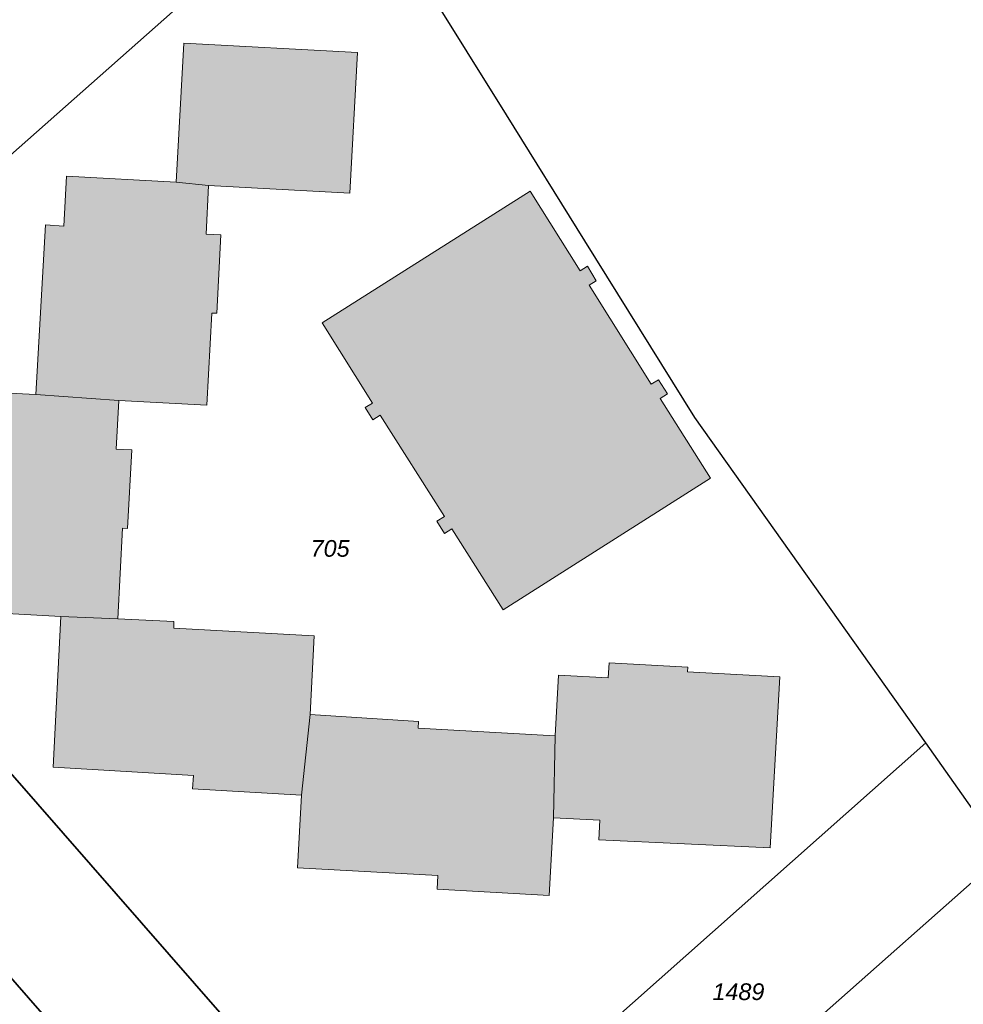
# Model space of a CAD drawing. Header units: metres. Extents: x 32338650 to 32340431, y 5701793 to 5703325.
# Tile 242 of 256: x 32340113 to 32340183, y 5702457 to 5702531. Entities that reach past the tile are written whole.
import ezdxf

# ---------------------------------------------------------------- set-up
doc = ezdxf.new("R2010")
doc.units = ezdxf.units.M
doc.header["$LTSCALE"] = 0.1
for name, color, linetype, lineweight, true_color in [('LPB-BE-Flurstück_Grenze', 7, 'Continuous', 70, 0x004c99), ('LPB-BE-Flurstück_Nummer', 7, 'Continuous', 70, 0x004c99), ('LPB-BE-Gebäude', 7, 'Continuous', 70, 0x004c99)]:
    doc.layers.add(name, color=color, linetype=linetype, lineweight=lineweight, true_color=true_color)
doc.styles.add('Arial (italic)', font='ariali.ttf')

msp = doc.modelspace()

# ---------------------------------------------------------------- hatches: boundary and pattern name
at = {"layer": 'LPB-BE-Gebäude', "linetype": 'Continuous', "lineweight": 0, "true_color": 0xc7c8ca}
for points in [[(32340124.447, 5702518.918), (32340126.868, 5702518.659), (32340137.442, 5702518.096), (32340138.013, 5702528.61), (32340125.024, 5702529.323), (32340124.447, 5702518.918)], [(32340124.447, 5702518.918), (32340126.868, 5702518.659), (32340137.442, 5702518.096), (32340138.013, 5702528.61), (32340125.024, 5702529.323), (32340124.447, 5702518.918)], [(32340126.868, 5702518.659), (32340124.447, 5702518.918), (32340116.24, 5702519.365), (32340116.036, 5702515.63), (32340114.659, 5702515.707), (32340113.948, 5702503.016), (32340120.144, 5702502.562), (32340126.744, 5702502.212), (32340127.117, 5702509.112), (32340127.487, 5702509.096), (32340127.787, 5702514.959), (32340126.679, 5702515.014), (32340126.868, 5702518.659)], [(32340126.868, 5702518.659), (32340124.447, 5702518.918), (32340116.24, 5702519.365), (32340116.036, 5702515.63), (32340114.659, 5702515.707), (32340113.948, 5702503.016), (32340120.144, 5702502.562), (32340126.744, 5702502.212), (32340127.117, 5702509.112), (32340127.487, 5702509.096), (32340127.787, 5702514.959), (32340126.679, 5702515.014), (32340126.868, 5702518.659)], [(32340143.96, 5702493.53), (32340144.534, 5702492.626), (32340145.088, 5702492.974), (32340148.922, 5702486.912), (32340164.427, 5702496.754), (32340160.669, 5702502.733), (32340161.223, 5702503.08), (32340160.536, 5702504.129), (32340160.002, 5702503.801), (32340155.352, 5702511.197), (32340155.886, 5702511.535), (32340155.23, 5702512.613), (32340154.685, 5702512.265), (32340150.928, 5702518.243), (32340135.363, 5702508.383), (32340139.15, 5702502.384), (32340138.595, 5702502.036), (32340139.168, 5702501.122), (32340139.723, 5702501.48), (32340144.525, 5702493.887), (32340143.96, 5702493.53)], [(32340143.96, 5702493.53), (32340144.534, 5702492.626), (32340145.088, 5702492.974), (32340148.922, 5702486.912), (32340164.427, 5702496.754), (32340160.669, 5702502.733), (32340161.223, 5702503.08), (32340160.536, 5702504.129), (32340160.002, 5702503.801), (32340155.352, 5702511.197), (32340155.886, 5702511.535), (32340155.23, 5702512.613), (32340154.685, 5702512.265), (32340150.928, 5702518.243), (32340135.363, 5702508.383), (32340139.15, 5702502.384), (32340138.595, 5702502.036), (32340139.168, 5702501.122), (32340139.723, 5702501.48), (32340144.525, 5702493.887), (32340143.96, 5702493.53)], [(32340120.144, 5702502.562), (32340113.948, 5702503.016), (32340109.475, 5702503.25), (32340109.281, 5702499.515), (32340107.924, 5702499.591), (32340107.252, 5702486.869), (32340115.809, 5702486.418), (32340120.075, 5702486.243), (32340120.433, 5702493.013), (32340120.802, 5702492.998), (32340121.114, 5702498.88), (32340119.945, 5702498.938), (32340120.144, 5702502.562)], [(32340120.144, 5702502.562), (32340113.948, 5702503.016), (32340109.475, 5702503.25), (32340109.281, 5702499.515), (32340107.924, 5702499.591), (32340107.252, 5702486.869), (32340115.809, 5702486.418), (32340120.075, 5702486.243), (32340120.433, 5702493.013), (32340120.802, 5702492.998), (32340121.114, 5702498.88), (32340119.945, 5702498.938), (32340120.144, 5702502.562)], [(32340125.728, 5702474.513), (32340125.667, 5702473.515), (32340133.823, 5702473.04), (32340134.461, 5702479.069), (32340134.773, 5702484.97), (32340124.259, 5702485.531), (32340124.279, 5702486.031), (32340120.075, 5702486.243), (32340115.809, 5702486.418), (32340115.236, 5702475.133), (32340125.728, 5702474.513)], [(32340125.728, 5702474.513), (32340125.667, 5702473.515), (32340133.823, 5702473.04), (32340134.461, 5702479.069), (32340134.773, 5702484.97), (32340124.259, 5702485.531), (32340124.279, 5702486.031), (32340120.075, 5702486.243), (32340115.809, 5702486.418), (32340115.236, 5702475.133), (32340125.728, 5702474.513)], [(32340156.082, 5702469.696), (32340168.906, 5702469.09), (32340169.621, 5702481.881), (32340162.711, 5702482.264), (32340162.736, 5702482.613), (32340156.855, 5702482.944), (32340156.789, 5702481.806), (32340153.065, 5702482.019), (32340152.808, 5702477.476), (32340152.677, 5702471.347), (32340156.162, 5702471.154), (32340156.082, 5702469.696)], [(32340156.082, 5702469.696), (32340168.906, 5702469.09), (32340169.621, 5702481.881), (32340162.711, 5702482.264), (32340162.736, 5702482.613), (32340156.855, 5702482.944), (32340156.789, 5702481.806), (32340153.065, 5702482.019), (32340152.808, 5702477.476), (32340152.677, 5702471.347), (32340156.162, 5702471.154), (32340156.082, 5702469.696)], [(32340143.972, 5702465.999), (32340152.359, 5702465.536), (32340152.677, 5702471.347), (32340152.808, 5702477.476), (32340142.545, 5702478.047), (32340142.575, 5702478.546), (32340134.461, 5702479.069), (32340133.823, 5702473.04), (32340133.53, 5702467.588), (32340144.024, 5702467.018), (32340143.972, 5702465.999)], [(32340143.972, 5702465.999), (32340152.359, 5702465.536), (32340152.677, 5702471.347), (32340152.808, 5702477.476), (32340142.545, 5702478.047), (32340142.575, 5702478.546), (32340134.461, 5702479.069), (32340133.823, 5702473.04), (32340133.53, 5702467.588), (32340144.024, 5702467.018), (32340143.972, 5702465.999)]]:
    msp.add_hatch(color=9, dxfattribs=at).paths.add_polyline_path(points)

# ---------------------------------------------------------------- linework, layer by layer
at = {"layer": 'LPB-BE-Flurstück_Grenze', "color": 253, "linetype": 'Continuous', "lineweight": 25, "true_color": 0xadadad, "transparency": 33554687, "flags": 128}
for points in [[(32340037.852, 5702455.379), (32340040.852, 5702458.018), (32340042.721, 5702459.673), (32340055.12, 5702470.633), (32340072.283, 5702485.791), (32340077.9, 5702490.754), (32340081.67, 5702494.082), (32340082.044, 5702494.417), (32340092.947, 5702504.067), (32340137.17, 5702543.186)], [(32340037.852, 5702455.379), (32340040.852, 5702458.018), (32340042.721, 5702459.673), (32340055.12, 5702470.633), (32340072.283, 5702485.791), (32340077.9, 5702490.754), (32340081.67, 5702494.082), (32340082.044, 5702494.417), (32340092.947, 5702504.067), (32340137.17, 5702543.186)], [(32340137.17, 5702543.186), (32340092.947, 5702504.067), (32340092.488, 5702503.603), (32340092.093, 5702503.083), (32340091.77, 5702502.516), (32340091.523, 5702501.912), (32340091.357, 5702501.281), (32340091.275, 5702500.633), (32340091.278, 5702499.982), (32340091.365, 5702499.337), (32340091.535, 5702498.709), (32340091.785, 5702498.109), (32340092.111, 5702497.546), (32340092.508, 5702497.03), (32340137.538, 5702445.518)], [(32340137.17, 5702543.186), (32340092.947, 5702504.067), (32340092.488, 5702503.603), (32340092.093, 5702503.083), (32340091.77, 5702502.516), (32340091.523, 5702501.912), (32340091.357, 5702501.281), (32340091.275, 5702500.633), (32340091.278, 5702499.982), (32340091.365, 5702499.337), (32340091.535, 5702498.709), (32340091.785, 5702498.109), (32340092.111, 5702497.546), (32340092.508, 5702497.03), (32340137.538, 5702445.518)], [(32340137.538, 5702445.518), (32340138.005, 5702445.055), (32340138.528, 5702444.656), (32340139.097, 5702444.326), (32340139.704, 5702444.072), (32340140.339, 5702443.898), (32340140.99, 5702443.806), (32340141.648, 5702443.809), (32340142.299, 5702443.899), (32340142.933, 5702444.073), (32340143.539, 5702444.329), (32340144.106, 5702444.663), (32340144.624, 5702445.068), (32340180.546, 5702476.939), (32340163.272, 5702501.305), (32340155.038, 5702514.532), (32340149.17, 5702523.94), (32340143.274, 5702533.408)], [(32340137.538, 5702445.518), (32340138.005, 5702445.055), (32340138.528, 5702444.656), (32340139.097, 5702444.326), (32340139.704, 5702444.072), (32340140.339, 5702443.898), (32340140.99, 5702443.806), (32340141.648, 5702443.809), (32340142.299, 5702443.899), (32340142.933, 5702444.073), (32340143.539, 5702444.329), (32340144.106, 5702444.663), (32340144.624, 5702445.068), (32340180.546, 5702476.939), (32340163.272, 5702501.305), (32340155.038, 5702514.532), (32340149.17, 5702523.94), (32340143.274, 5702533.408)], [(32340137.538, 5702445.518), (32340092.508, 5702497.03), (32340092.111, 5702497.546), (32340091.785, 5702498.109), (32340091.535, 5702498.709), (32340091.365, 5702499.337), (32340091.278, 5702499.982), (32340091.275, 5702500.633), (32340091.357, 5702501.281), (32340091.523, 5702501.912), (32340091.77, 5702502.516), (32340092.093, 5702503.083), (32340092.488, 5702503.603), (32340092.947, 5702504.067), (32340082.044, 5702494.417), (32340081.67, 5702494.082), (32340077.9, 5702490.754)], [(32340137.538, 5702445.518), (32340092.508, 5702497.03), (32340092.111, 5702497.546), (32340091.785, 5702498.109), (32340091.535, 5702498.709), (32340091.365, 5702499.337), (32340091.278, 5702499.982), (32340091.275, 5702500.633), (32340091.357, 5702501.281), (32340091.523, 5702501.912), (32340091.77, 5702502.516), (32340092.093, 5702503.083), (32340092.488, 5702503.603), (32340092.947, 5702504.067), (32340082.044, 5702494.417), (32340081.67, 5702494.082), (32340077.9, 5702490.754)], [(32340077.9, 5702490.754), (32340078.421, 5702491.157), (32340078.99, 5702491.488), (32340079.598, 5702491.742), (32340080.233, 5702491.915), (32340080.886, 5702492.003), (32340081.544, 5702492.006), (32340082.196, 5702491.92), (32340082.831, 5702491.748), (32340083.437, 5702491.495), (32340084.005, 5702491.164), (32340084.525, 5702490.761), (32340084.987, 5702490.293), (32340096.457, 5702477.194), (32340101.103, 5702471.89), (32340106.867, 5702465.309), (32340111.513, 5702460.005), (32340117.315, 5702453.372)], [(32340077.9, 5702490.754), (32340078.421, 5702491.157), (32340078.99, 5702491.488), (32340079.598, 5702491.742), (32340080.233, 5702491.915), (32340080.886, 5702492.003), (32340081.544, 5702492.006), (32340082.196, 5702491.92), (32340082.831, 5702491.748), (32340083.437, 5702491.495), (32340084.005, 5702491.164), (32340084.525, 5702490.761), (32340084.987, 5702490.293), (32340096.457, 5702477.194), (32340101.103, 5702471.89), (32340106.867, 5702465.309), (32340111.513, 5702460.005), (32340117.315, 5702453.372)], [(32340171.862, 5702455.759), (32340186.42, 5702468.643), (32340180.546, 5702476.939), (32340144.624, 5702445.068)], [(32340171.862, 5702455.759), (32340186.42, 5702468.643), (32340180.546, 5702476.939), (32340144.624, 5702445.068)], [(32340186.42, 5702468.643), (32340171.862, 5702455.759), (32340189.66, 5702434.695), (32340202.51, 5702443.965), (32340203.314, 5702444.543), (32340186.42, 5702468.643)], [(32340186.42, 5702468.643), (32340171.862, 5702455.759), (32340189.66, 5702434.695), (32340202.51, 5702443.965), (32340203.314, 5702444.543), (32340186.42, 5702468.643)], [(32340093.798, 5702434.812), (32340098.328, 5702436.933), (32340105.534, 5702443.166), (32340106.246, 5702443.781), (32340113.165, 5702449.77), (32340117.315, 5702453.372), (32340111.513, 5702460.005), (32340107.363, 5702456.402), (32340100.532, 5702450.409), (32340099.827, 5702449.791), (32340094.494, 5702445.113), (32340089.951, 5702443.016), (32340093.798, 5702434.812)], [(32340093.798, 5702434.812), (32340098.328, 5702436.933), (32340105.534, 5702443.166), (32340106.246, 5702443.781), (32340113.165, 5702449.77), (32340117.315, 5702453.372), (32340111.513, 5702460.005), (32340107.363, 5702456.402), (32340100.532, 5702450.409), (32340099.827, 5702449.791), (32340094.494, 5702445.113), (32340089.951, 5702443.016), (32340093.798, 5702434.812)]]:
    msp.add_lwpolyline(points, dxfattribs=at)
at = {"layer": 'LPB-BE-Gebäude', "color": 7, "linetype": 'Continuous', "lineweight": 9, "flags": 128}
for points in [[(32340124.447, 5702518.918), (32340126.868, 5702518.659), (32340137.442, 5702518.096), (32340138.013, 5702528.61), (32340125.024, 5702529.323), (32340124.447, 5702518.918)], [(32340124.447, 5702518.918), (32340126.868, 5702518.659), (32340137.442, 5702518.096), (32340138.013, 5702528.61), (32340125.024, 5702529.323), (32340124.447, 5702518.918)], [(32340126.868, 5702518.659), (32340124.447, 5702518.918), (32340116.24, 5702519.365), (32340116.036, 5702515.63), (32340114.659, 5702515.707), (32340113.948, 5702503.016), (32340120.144, 5702502.562), (32340126.744, 5702502.212), (32340127.117, 5702509.112), (32340127.487, 5702509.096), (32340127.787, 5702514.959), (32340126.679, 5702515.014), (32340126.868, 5702518.659)], [(32340126.868, 5702518.659), (32340124.447, 5702518.918), (32340116.24, 5702519.365), (32340116.036, 5702515.63), (32340114.659, 5702515.707), (32340113.948, 5702503.016), (32340120.144, 5702502.562), (32340126.744, 5702502.212), (32340127.117, 5702509.112), (32340127.487, 5702509.096), (32340127.787, 5702514.959), (32340126.679, 5702515.014), (32340126.868, 5702518.659)], [(32340143.96, 5702493.53), (32340144.534, 5702492.626), (32340145.088, 5702492.974), (32340148.922, 5702486.912), (32340164.427, 5702496.754), (32340160.669, 5702502.733), (32340161.223, 5702503.08), (32340160.536, 5702504.129), (32340160.002, 5702503.801), (32340155.352, 5702511.197), (32340155.886, 5702511.535), (32340155.23, 5702512.613), (32340154.685, 5702512.265), (32340150.928, 5702518.243), (32340135.363, 5702508.383), (32340139.15, 5702502.384), (32340138.595, 5702502.036), (32340139.168, 5702501.122), (32340139.723, 5702501.48), (32340144.525, 5702493.887), (32340143.96, 5702493.53)], [(32340143.96, 5702493.53), (32340144.534, 5702492.626), (32340145.088, 5702492.974), (32340148.922, 5702486.912), (32340164.427, 5702496.754), (32340160.669, 5702502.733), (32340161.223, 5702503.08), (32340160.536, 5702504.129), (32340160.002, 5702503.801), (32340155.352, 5702511.197), (32340155.886, 5702511.535), (32340155.23, 5702512.613), (32340154.685, 5702512.265), (32340150.928, 5702518.243), (32340135.363, 5702508.383), (32340139.15, 5702502.384), (32340138.595, 5702502.036), (32340139.168, 5702501.122), (32340139.723, 5702501.48), (32340144.525, 5702493.887), (32340143.96, 5702493.53)], [(32340120.144, 5702502.562), (32340113.948, 5702503.016), (32340109.475, 5702503.25), (32340109.281, 5702499.515), (32340107.924, 5702499.591), (32340107.252, 5702486.869), (32340115.809, 5702486.418), (32340120.075, 5702486.243), (32340120.433, 5702493.013), (32340120.802, 5702492.998), (32340121.114, 5702498.88), (32340119.945, 5702498.938), (32340120.144, 5702502.562)], [(32340120.144, 5702502.562), (32340113.948, 5702503.016), (32340109.475, 5702503.25), (32340109.281, 5702499.515), (32340107.924, 5702499.591), (32340107.252, 5702486.869), (32340115.809, 5702486.418), (32340120.075, 5702486.243), (32340120.433, 5702493.013), (32340120.802, 5702492.998), (32340121.114, 5702498.88), (32340119.945, 5702498.938), (32340120.144, 5702502.562)], [(32340125.728, 5702474.513), (32340125.667, 5702473.515), (32340133.823, 5702473.04), (32340134.461, 5702479.069), (32340134.773, 5702484.97), (32340124.259, 5702485.531), (32340124.279, 5702486.031), (32340120.075, 5702486.243), (32340115.809, 5702486.418), (32340115.236, 5702475.133), (32340125.728, 5702474.513)], [(32340125.728, 5702474.513), (32340125.667, 5702473.515), (32340133.823, 5702473.04), (32340134.461, 5702479.069), (32340134.773, 5702484.97), (32340124.259, 5702485.531), (32340124.279, 5702486.031), (32340120.075, 5702486.243), (32340115.809, 5702486.418), (32340115.236, 5702475.133), (32340125.728, 5702474.513)], [(32340156.082, 5702469.696), (32340168.906, 5702469.09), (32340169.621, 5702481.881), (32340162.711, 5702482.264), (32340162.736, 5702482.613), (32340156.855, 5702482.944), (32340156.789, 5702481.806), (32340153.065, 5702482.019), (32340152.808, 5702477.476), (32340152.677, 5702471.347), (32340156.162, 5702471.154), (32340156.082, 5702469.696)], [(32340156.082, 5702469.696), (32340168.906, 5702469.09), (32340169.621, 5702481.881), (32340162.711, 5702482.264), (32340162.736, 5702482.613), (32340156.855, 5702482.944), (32340156.789, 5702481.806), (32340153.065, 5702482.019), (32340152.808, 5702477.476), (32340152.677, 5702471.347), (32340156.162, 5702471.154), (32340156.082, 5702469.696)], [(32340143.972, 5702465.999), (32340152.359, 5702465.536), (32340152.677, 5702471.347), (32340152.808, 5702477.476), (32340142.545, 5702478.047), (32340142.575, 5702478.546), (32340134.461, 5702479.069), (32340133.823, 5702473.04), (32340133.53, 5702467.588), (32340144.024, 5702467.018), (32340143.972, 5702465.999)], [(32340143.972, 5702465.999), (32340152.359, 5702465.536), (32340152.677, 5702471.347), (32340152.808, 5702477.476), (32340142.545, 5702478.047), (32340142.575, 5702478.546), (32340134.461, 5702479.069), (32340133.823, 5702473.04), (32340133.53, 5702467.588), (32340144.024, 5702467.018), (32340143.972, 5702465.999)]]:
    msp.add_lwpolyline(points, dxfattribs=at)

# ---------------------------------------------------------------- texts
at = {"layer": 'LPB-BE-Flurstück_Nummer', "color": 252, "true_color": 0x888888, "char_height": 1.25, "attachment_point": 2, "line_spacing_factor": 1.004016, "style": 'Arial (italic)'}
for s, insert, width in [('705', (32340135.966, 5702492.126), 4.09125), ('705', (32340135.966, 5702492.126), 4.09125), ('1489', (32340166.527, 5702458.949), 5.420625), ('1489', (32340166.527, 5702458.949), 5.420625)]:
    msp.add_mtext(s, dxfattribs=dict(at, insert=insert, width=width))

doc.saveas('drawing.dxf')
